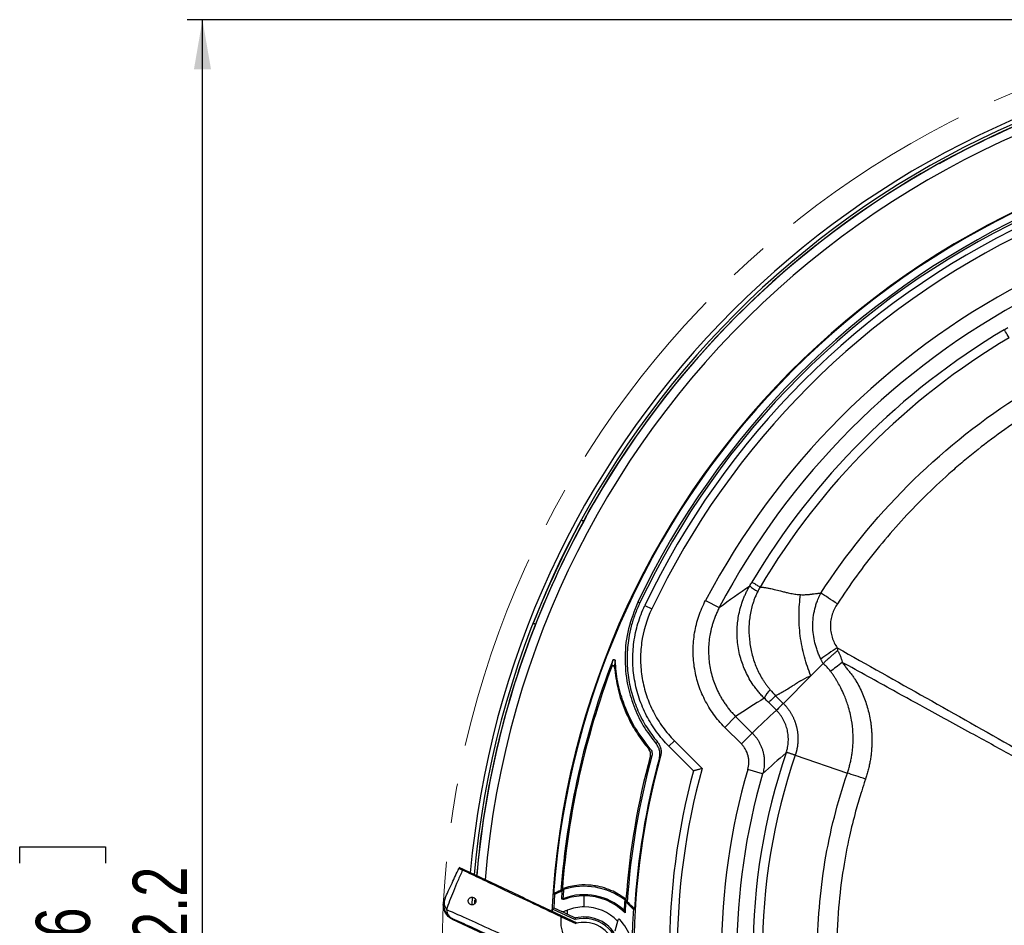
# Model space of a CAD drawing. Header units: millimetres. Extents: x 0 to 594, y 0 to 420.
# Tile 28 of 40: x 309 to 373, y 259 to 317. Entities that reach past the tile are written whole.
import ezdxf

# ---------------------------------------------------------------- set-up
doc = ezdxf.new("R2010")
doc.units = ezdxf.units.MM
doc.linetypes.add('CENTERX2', pattern=[20.32, 12.7, -2.54, 2.54, -2.54])
doc.layers.add('SLD-0', color=7, linetype='Continuous')
doc.styles.add('SLDTEXTSTYLE0', font='TXT', dxfattribs={"width": 0.75})
doc.dimstyles.new('SLDDIMSTYLE3', dxfattribs={"dimtxt": 3.5, "dimasz": 3.2, "dimexe": 0, "dimexo": 0.0625, "dimgap": 0.875, "dimtad": 1, "dimdec": 1, "dimlfac": 3, "dimrnd": 1e-09, "dimzin": 12, "dimdsep": 46, "dimtxsty": 'SLDTEXTSTYLE0', "dimsah": 1, "dimcen": 0.09, "dimadec": 0, "dimazin": 3, "dimtfac": 1, "dimtdec": 1, "dimtofl": 0, "dimtmove": 0, "dimatfit": 3, "dimfxl": 1, "dimfrac": 2, "dimtolj": 1, "dimtzin": 12, "dimarcsym": 0})

# ---------------------------------------------------------------- blocks, each defined once
blk = doc.blocks.new('_D_6')
at = {"layer": 'SLD-0', "color": 7, "transparency": 16777216}
for p, q in [((395.678, 317.135), (319.819, 317.135)), ((320.819, 196.415), (320.819, 317.135)), ((308.996, 262.594), (308.996, 263.66)), ((308.996, 263.66), (314.552, 263.66)), ((314.552, 263.66), (314.552, 262.594)), ((308.996, 250.956), (308.996, 249.89)), ((314.552, 249.89), (314.552, 250.956)), ((308.996, 249.89), (314.552, 249.89)), ((395.678, 196.415), (319.819, 196.415))]:
    blk.add_line(p, q, dxfattribs=at)
for points in [[(320.819, 317.135), (320.269, 313.935), (321.369, 313.935)], [(320.819, 196.415), (321.369, 199.615), (320.269, 199.615)]]:
    blk.add_solid(points, dxfattribs=at)
at = {"layer": 'SLD-0', "color": 7, "transparency": 16777216, "char_height": 3.5, "attachment_point": 1, "rotation": 90, "style": 'SLDTEXTSTYLE0'}
for s, insert in [('362.2', (316.308, 253.595)), ('14.26', (310.04, 250.956)), ('%%c', (316.308, 248.317))]:
    blk.add_mtext(s, dxfattribs=dict(at, insert=insert))

msp = doc.modelspace()

# ---------------------------------------------------------------- linework, layer by layer
at = {"color": 7, "linetype": 'Continuous', "lineweight": 25}
for p, q in [((368.458, 307.828), (368.461, 307.822)), ((345.47, 284.699), (345.324, 284.78)), ((345.63, 284.992), (345.625, 284.995)), ((349.098, 279.417), (348.98, 279.472)), ((349.432, 279.257), (349.883, 279.043)), ((353.366, 279.594), (354.25, 279.128)), ((342.371, 278.053), (342.215, 278.112)), ((342.244, 277.744), (342.25, 277.742)), ((347.517, 275.69), (347.458, 275.292)), ((360.174, 274.714), (360.966, 275.506)), ((358.392, 272.932), (360.174, 274.714)), ((357.892, 273.432), (358.39, 272.934)), ((357.943, 272.487), (357.445, 272.985)), ((358.39, 272.934), (357.943, 272.487)), ((354.603, 271.385), (355.308, 272.091)), ((355.308, 272.091), (356.381, 271.018)), ((355.676, 270.313), (354.603, 271.385)), ((355.676, 270.313), (356.381, 271.018)), ((350.994, 270.163), (351.348, 270.516)), ((352.575, 268.582), (350.994, 270.163)), ((351.348, 270.516), (353.133, 268.731)), ((359.162, 269.583), (362.534, 268.431)), ((357.054, 268.385), (356.095, 268.666)), ((341.659, 260.346), (337.43, 262.318)), ((343.592, 260.581), (343.543, 259.709)), ((344.055, 260.284), (344.096, 260.796)), ((345.511, 259.775), (345.511, 260.492)), ((338.262, 259.915), (338.29, 260.396)), ((338.438, 260.24), (338.427, 260.051)), ((338.434, 260.008), (338.447, 260.231)), ((341.643, 260.311), (341.659, 260.346)), ((345.053, 258.722), (341.643, 260.311)), ((344.134, 260.342), (344.191, 260.33)), ((348.192, 260.089), (348.154, 259.388)), ((343.445, 259.651), (343.436, 259.475)), ((343.445, 259.651), (344.937, 258.955)), ((343.543, 259.709), (344.057, 259.474)), ((344.406, 259.312), (344.057, 259.474)), ((344.947, 259.059), (344.406, 259.312)), ((336.994, 259.016), (336.977, 258.98)), ((336.977, 258.98), (340.3, 257.43)), ((344.031, 259.134), (344.964, 258.699)), ((347.694, 258.928), (347.487, 258.207))]:
    msp.add_line(p, q, dxfattribs=at)
at = {"color": 7, "linetype": 'Continuous', "lineweight": 25, "flags": 128}
for points in [[(350.168, 270.322), (350.214, 270.385), (350.25, 270.435)], [(350.449, 269.526), (350.405, 269.462), (350.371, 269.411)], [(343.525, 260.626), (343.562, 260.601), (343.592, 260.581)], [(344.096, 260.796), (344.14, 260.853), (344.175, 260.897)], [(344.055, 260.284), (344.099, 260.317), (344.134, 260.342)], [(344.191, 260.33), (344.194, 260.286), (344.196, 260.252)], [(343.445, 259.651), (343.5, 259.683), (343.543, 259.709)], [(348.763, 259.639), (348.723, 259.625), (348.691, 259.614)], [(344.947, 259.059), (344.941, 259.001), (344.937, 258.955)]]:
    msp.add_lwpolyline(points, dxfattribs=at)
at = {"color": 7, "linetype": 'Continuous', "lineweight": 25}
for centre, radius, start, end in [((396.678, 256.775), 58.767, 97.41376, 174.91297), ((396.678, 256.775), 58.5, 97.41376, 175.00761), ((396.678, 256.775), 58.343, 97.41376, 151.38512), ((396.678, 256.775), 57.769, 88.71324, 175.27172), ((396.678, 256.775), 58.327, 111.06806, 118.93194), ((396.678, 256.775), 53.333, 90.77898, 177.08616), ((396.678, 256.775), 53.292, 94.14413, 175.85587), ((396.678, 256.775), 58.333, 118.93194, 151.06806), ((396.678, 256.775), 52.823, 115.44798, 154.55202), ((396.678, 256.775), 52.693, 115.44798, 154.5517), ((396.678, 256.775), 52.323, 115.44798, 154.55202), ((396.678, 256.775), 51.823, 115.44798, 154.55202), ((396.678, 256.775), 48.955, 117.78276, 152.21724), ((396.678, 256.775), 47.956, 117.78276, 152.21724), ((396.678, 256.775), 46.918, 120.75502, 149.24498), ((396.678, 256.775), 46.308, 120.75497, 149.24504), ((396.678, 256.775), 58.493, 151.39457, 158.60543), ((396.678, 256.775), 58.327, 151.06806, 158.93194), ((396.678, 256.775), 58.327, 151.3955, 158.6045), ((357.961, 282.369), 2.523, 226.48654, 240.88227), ((396.678, 256.775), 58.343, 158.61239, 175.06383), ((396.678, 256.775), 58.333, 158.93194, 175.06723), ((378.276, 251.241), 30.136, 122.96957, 125.40821), ((396.678, 256.775), 52.833, 158.99112, 175.59098), ((396.678, 256.775), 52.747, 159.42146, 175.44602), ((358.818, 272.519), 1.82, 134.34519, 155.67312), ((396.678, 256.775), 48.591, 164.79263, 175.86677), ((396.678, 256.775), 48.5, 164.7367, 176.07051), ((396.678, 256.775), 47.955, 164.57969, 179.48714), ((396.678, 256.775), 48, 164.73663, 176.57935), ((338.682, 314.666), 46.024, 283.83422, 283.95987), ((338.28, 321.907), 53.635, 282.3906, 282.49958), ((396.678, 256.775), 40.251, 161.20748, 198.79256), ((396.678, 256.775), 39.642, 161.15013, 198.84987), ((396.678, 256.775), 45.656, 165.01211, 194.98789), ((396.678, 256.775), 45.156, 164.64659, 195.35341), ((396.678, 256.775), 42.288, 163.66907, 196.33093), ((396.678, 256.775), 41.289, 163.66907, 196.33093), ((345.511, 256.775), 4.333, 110.39769, 117.28446), ((345.511, 256.775), 4.263, 109.3838, 116.75482), ((345.511, 256.775), 4.333, 107.96253, 110.39769), ((396.678, 256.775), 52.665, 175.5108, 176.11562), ((345.511, 256.775), 4.333, 52.79435, 107.96253), ((345.511, 256.775), 3.792, 47.1878, 110.37602), ((345.511, 256.775), 3.717, 90, 110.71669), ((345.511, 256.775), 3.717, 44.67669, 90), ((337.416, 259.923), 1, 155.00109, 245.00109), ((337.203, 260.059), 0.75, 157.52887, 217.41929), ((396.678, 256.775), 48.669, 175.93344, 176.72301), ((345.511, 256.775), 4.333, 50.08518, 52.79435), ((345.511, 256.775), 4.263, 41.7587, 51.02483), ((345.511, 256.775), 4.333, 41.37012, 50.08518), ((337.335, 259.662), 0.731, 184.60426, 242.10391), ((396.678, 256.775), 52.333, 176.9394, 177.22136), ((345.511, 256.775), 3, 90, 111.34645), ((345.511, 256.775), 3, 43.88762, 90), ((345.511, 256.775), 2.254, 0, 104.74664), ((345.511, 256.775), 2.353, 34.23981, 103.86807), ((345.511, 256.775), 2, 65, 105.86564), ((345.511, 256.775), 2, 335, 65), ((347.758, 258.91), 0.0667, 43.53224, 164), ((345.511, 256.775), 3.166, 18.2084, 43.53224)]:
    msp.add_arc(centre, radius, start, end, dxfattribs=at)
for points in [[(372.685, 297.094), (372.761, 297.139), (372.837, 297.184), (372.913, 297.229)], [(354.25, 279.128), (354.9, 279.613), (355.558, 280.084), (356.224, 280.54)], [(356.224, 280.54), (356.268, 280.615), (356.313, 280.691), (356.358, 280.767)], [(356.882, 280.455), (356.832, 280.359), (356.782, 280.262), (356.733, 280.165)], [(361.877, 276.524), (361.885, 276.467), (361.893, 276.409), (361.902, 276.352)], [(357.16, 273.269), (356.537, 272.891), (355.92, 272.498), (355.308, 272.091)], [(357.445, 272.985), (357.35, 273.08), (357.255, 273.175), (357.16, 273.269)], [(357.546, 273.821), (357.66, 273.69), (357.776, 273.561), (357.892, 273.432)], [(358.39, 272.934), (358.391, 272.934), (358.392, 272.933), (358.392, 272.932)], [(356.381, 271.018), (356.891, 271.519), (357.412, 272.009), (357.943, 272.487)], [(357.947, 272.484), (357.946, 272.485), (357.944, 272.486), (357.943, 272.487)], [(358.57, 269.734), (358.055, 269.295), (357.55, 268.845), (357.054, 268.385)], [(358.572, 269.741), (358.571, 269.739), (358.571, 269.737), (358.57, 269.734)]]:
    msp.add_open_spline(points, degree=3, dxfattribs=at)
for points, knots in [([(372.997, 296.57), (372.903, 296.729), (372.826, 296.857), (372.72, 297.036), (372.69, 297.086), (372.685, 297.094)], [0, 0, 0, 0, 0.5, 0.5, 1, 1, 1, 1]), ([(360.818, 280.066), (362.444, 282.568), (364.332, 284.9), (368.552, 289.12), (370.884, 291.009), (373.387, 292.634)], [0, 0, 0, 0, 0.5, 0.5, 1, 1, 1, 1]), ([(374.081, 291.566), (372.861, 290.773), (371.687, 289.92), (370.277, 288.778), (369.998, 288.545), (369.446, 288.073), (369.173, 287.833), (368.364, 287.104), (367.839, 286.606), (366.308, 285.073), (365.344, 284.002), (363.53, 281.761), (362.679, 280.592), (361.887, 279.372)], [0, 0, 0, 0, 0.25, 0.25, 0.3125, 0.3125, 0.375, 0.375, 0.5, 0.5, 0.75, 0.75, 1, 1, 1, 1]), ([(345.48, 284.704), (345.435, 284.726), (345.345, 284.77), (345.331, 284.777), (345.324, 284.78)], [0, 0, 0, 0, 0.499156, 1, 1, 1, 1]), ([(357.16, 273.269), (357.127, 273.302), (357.061, 273.368), (356.966, 273.47), (356.872, 273.575), (356.78, 273.682), (356.691, 273.792), (356.604, 273.905), (356.452, 274.11), (356.244, 274.426), (355.94, 274.984), (355.632, 275.755), (355.416, 276.741), (355.376, 277.752), (355.479, 278.573), (355.632, 279.189), (355.764, 279.578), (355.886, 279.879), (355.99, 280.104), (356.101, 280.325), (356.183, 280.468), (356.224, 280.54)], [0, 0, 0, 0, 0.017658, 0.035407, 0.05324, 0.071156, 0.089149, 0.107216, 0.125351, 0.18622, 0.25083, 0.367273, 0.500433, 0.633051, 0.750031, 0.813849, 0.874513, 0.905935, 0.937343, 0.968708, 1, 1, 1, 1]), ([(356.882, 280.455), (356.805, 280.501), (356.733, 280.544), (356.606, 280.619), (356.551, 280.652), (356.461, 280.706), (356.425, 280.727), (356.376, 280.757), (356.362, 280.765), (356.358, 280.767)], [0, 0, 0, 0, 0.25, 0.25, 0.5, 0.5, 0.75, 0.75, 1, 1, 1, 1]), ([(356.882, 280.455), (356.914, 280.453), (356.981, 280.449), (357.081, 280.439), (357.186, 280.426), (357.294, 280.41), (357.407, 280.391), (357.577, 280.359), (357.846, 280.297), (358.162, 280.217), (358.459, 280.141), (358.68, 280.089), (358.87, 280.047), (359.041, 280.016), (359.205, 279.992), (359.359, 279.974), (359.461, 279.967), (359.51, 279.964)], [0, 0, 0, 0, 0.035494, 0.0727387, 0.1117489, 0.1525374, 0.1951157, 0.2394936, 0.3466794, 0.5064248, 0.6088414, 0.694313, 0.7628678, 0.8279691, 0.8891581, 0.9464823, 1, 1, 1, 1]), ([(356.733, 280.165), (356.715, 280.129), (356.679, 280.056), (356.628, 279.945), (356.58, 279.833), (356.535, 279.721), (356.493, 279.608), (356.453, 279.494), (356.385, 279.286), (356.302, 278.977), (356.224, 278.562), (356.176, 278.142), (356.155, 277.579), (356.198, 276.875), (356.336, 276.181), (356.5, 275.642), (356.651, 275.246), (356.831, 274.866), (357.005, 274.559), (357.157, 274.323), (357.279, 274.151), (357.408, 273.982), (357.5, 273.875), (357.546, 273.821)], [0, 0, 0, 0, 0.018067, 0.036103, 0.054095, 0.072032, 0.089902, 0.107694, 0.125399, 0.187138, 0.249889, 0.312611, 0.375119, 0.499689, 0.624852, 0.688338, 0.74946, 0.812812, 0.874802, 0.905963, 0.93725, 0.968614, 1, 1, 1, 1]), ([(360.174, 274.714), (360.012, 275.098), (359.869, 275.514), (359.637, 276.386), (359.547, 276.842), (359.431, 277.761), (359.404, 278.224), (359.412, 279.122), (359.448, 279.557), (359.51, 279.964)], [0, 0, 0, 0, 0.25, 0.25, 0.5, 0.5, 0.75, 0.75, 1, 1, 1, 1]), ([(359.51, 279.964), (359.618, 279.959), (359.726, 279.959), (359.885, 279.965), (359.938, 279.969), (359.993, 279.974), (359.997, 279.974), (360.001, 279.974), (360.008, 279.975), (360.025, 279.977), (360.063, 279.981), (360.129, 279.989), (360.195, 279.998), (360.236, 280.003), (360.24, 280.004), (360.247, 280.005), (360.248, 280.005), (360.252, 280.005), (360.26, 280.006), (360.282, 280.009), (360.356, 280.019), (360.424, 280.027), (360.507, 280.037), (360.537, 280.04), (360.594, 280.046), (360.679, 280.054), (360.763, 280.062), (360.818, 280.066)], [0, 0, 0, 0, 0.25, 0.25, 0.375, 0.375, 0.382813, 0.382813, 0.390625, 0.40625, 0.4375, 0.5, 0.5625, 0.5625, 0.570313, 0.570313, 0.574219, 0.574219, 0.578125, 0.59375, 0.625, 0.75, 0.75, 0.8125, 0.8125, 0.875, 1, 1, 1, 1]), ([(360.816, 275.804), (360.796, 275.846), (360.756, 275.93), (360.7, 276.059), (360.647, 276.189), (360.597, 276.319), (360.552, 276.451), (360.509, 276.582), (360.471, 276.714), (360.402, 276.979), (360.325, 277.387), (360.289, 277.936), (360.32, 278.491), (360.402, 278.943), (360.502, 279.301), (360.581, 279.531), (360.66, 279.729), (360.734, 279.898), (360.79, 280.009), (360.818, 280.066)], [0, 0, 0, 0, 0.031738, 0.063466, 0.09513, 0.126678, 0.158061, 0.189231, 0.220145, 0.25076, 0.374885, 0.500759, 0.622611, 0.750308, 0.811549, 0.875037, 0.915158, 0.956837, 1, 1, 1, 1]), ([(361.887, 279.372), (361.693, 279.498), (361.495, 279.627), (361.127, 279.866), (360.958, 279.975), (360.818, 280.066)], [0, 0, 0, 0, 0.5, 0.5, 1, 1, 1, 1]), ([(348.98, 279.472), (348.754, 278.909), (348.3, 277.781), (348.094, 275.957), (348.242, 274.264), (348.68, 272.765), (349.294, 271.461), (349.876, 270.702), (350.168, 270.322)], [0, 0, 0, 0, 0.186183, 0.373137, 0.559108, 0.706158, 0.852469, 1, 1, 1, 1]), ([(349.098, 279.417), (348.99, 279.173), (348.775, 278.687), (348.542, 277.924), (348.35, 277.013), (348.258, 275.952), (348.324, 274.755), (348.56, 273.58), (348.964, 272.453), (349.515, 271.385), (350.005, 270.753), (350.25, 270.435)], [0, 0, 0, 0, 0.083486, 0.166605, 0.249628, 0.375052, 0.49945, 0.624768, 0.749457, 0.874273, 1, 1, 1, 1]), ([(350.994, 270.163), (350.702, 270.455), (350.17, 271.077), (349.739, 271.771), (349.455, 272.319), (349.367, 272.506), (349.207, 272.884), (349.135, 273.076), (348.94, 273.656), (348.84, 274.051), (348.735, 274.657), (348.708, 274.862), (348.67, 275.272), (348.658, 275.477), (348.648, 276.09), (348.673, 276.497), (348.756, 277.104), (348.791, 277.306), (348.878, 277.709), (348.93, 277.909), (349.106, 278.501), (349.254, 278.884), (349.432, 279.257)], [0, 0, 0, 0, 0.125, 0.25, 0.25, 0.3125, 0.3125, 0.375, 0.375, 0.5, 0.5, 0.5625, 0.5625, 0.625, 0.625, 0.75, 0.75, 0.8125, 0.8125, 0.875, 0.875, 1, 1, 1, 1]), ([(349.883, 279.043), (349.55, 278.343), (349.331, 277.611), (349.199, 276.656), (349.179, 276.462), (349.156, 276.078), (349.143, 275.503), (349.196, 274.932), (349.293, 274.364), (349.333, 274.175), (349.427, 273.8), (349.481, 273.615), (349.664, 273.07), (349.812, 272.718), (350.076, 272.208), (350.17, 272.04), (350.374, 271.711), (350.482, 271.55), (350.823, 271.083), (351.074, 270.79), (351.348, 270.516)], [0, 0, 0, 0, 0.25, 0.25, 0.3125, 0.3125, 0.375, 0.5, 0.5, 0.5625, 0.5625, 0.625, 0.625, 0.75, 0.75, 0.8125, 0.8125, 0.875, 0.875, 1, 1, 1, 1]), ([(354.603, 271.385), (354.339, 271.65), (354.098, 271.932), (353.773, 272.383), (353.67, 272.537), (353.476, 272.856), (353.386, 273.019), (353.136, 273.516), (352.997, 273.857), (352.83, 274.384), (352.781, 274.562), (352.697, 274.924), (352.662, 275.108), (352.579, 275.659), (352.554, 276.026), (352.559, 276.579), (352.569, 276.763), (352.601, 277.132), (352.625, 277.318), (352.719, 277.868), (352.81, 278.226), (353.046, 278.924), (353.192, 279.263), (353.366, 279.594)], [0, 0, 0, 0, 0.125, 0.125, 0.1875, 0.1875, 0.25, 0.25, 0.375, 0.375, 0.4375, 0.4375, 0.5, 0.5, 0.625, 0.625, 0.6875, 0.6875, 0.75, 0.75, 0.875, 0.875, 1, 1, 1, 1]), ([(354.25, 279.128), (354.228, 279.085), (354.184, 279), (354.123, 278.872), (354.065, 278.745), (354.011, 278.618), (353.96, 278.493), (353.914, 278.368), (353.871, 278.246), (353.832, 278.124), (353.795, 278.005), (353.762, 277.888), (353.733, 277.772), (353.706, 277.659), (353.682, 277.549), (353.66, 277.441), (353.589, 277.049), (353.53, 276.379), (353.598, 275.423), (353.812, 274.503), (354.087, 273.829), (354.319, 273.392), (354.458, 273.158), (354.608, 272.929), (354.768, 272.707), (354.938, 272.493), (355.117, 272.286), (355.245, 272.156), (355.308, 272.091)], [0, 0, 0, 0, 0.018953, 0.037626, 0.056006, 0.074081, 0.09184, 0.10927, 0.126362, 0.143105, 0.15949, 0.175507, 0.191148, 0.206405, 0.221272, 0.235739, 0.249803, 0.3782, 0.499391, 0.625631, 0.749027, 0.784673, 0.820461, 0.856348, 0.892289, 0.928241, 0.964159, 1, 1, 1, 1]), ([(361.887, 279.372), (361.749, 279.159), (361.637, 278.933), (361.518, 278.573), (361.487, 278.449), (361.445, 278.201), (361.434, 278.077), (361.432, 277.826), (361.441, 277.7), (361.48, 277.449), (361.509, 277.326), (361.624, 276.967), (361.738, 276.738), (361.877, 276.524)], [0, 0, 0, 0, 0.25, 0.25, 0.375, 0.375, 0.5, 0.5, 0.625, 0.625, 0.75, 0.75, 1, 1, 1, 1]), ([(342.215, 278.112), (342.224, 278.108), (342.243, 278.1), (342.318, 278.067), (342.38, 278.039), (342.38, 278.039)], [0, 0, 0, 0, 0.487792, 0.999345, 1, 1, 1, 1]), ([(361.877, 276.524), (363.795, 275.448), (365.712, 274.371), (369.545, 272.213), (371.46, 271.132), (375.285, 268.96), (377.195, 267.871), (380.052, 266.221), (381.003, 265.669), (382.424, 264.831), (382.897, 264.55), (383.839, 263.983), (384.307, 263.696), (384.778, 263.411)], [0, 0, 0, 0, 0.25, 0.25, 0.5, 0.5, 0.75, 0.75, 0.875, 0.875, 0.9375, 0.9375, 1, 1, 1, 1]), ([(360.966, 275.506), (360.953, 275.529), (360.928, 275.578), (360.893, 275.646), (360.855, 275.722), (360.831, 275.772), (360.816, 275.804)], [0, 0, 0, 0, 0.233173, 0.499286, 0.686016, 1, 1, 1, 1]), ([(361.902, 276.352), (361.882, 276.334), (361.84, 276.299), (361.778, 276.244), (361.715, 276.189), (361.651, 276.133), (361.587, 276.076), (361.522, 276.019), (361.457, 275.961), (361.383, 275.894), (361.3, 275.818), (361.21, 275.736), (361.125, 275.656), (361.042, 275.578), (360.991, 275.53), (360.966, 275.506)], [0, 0, 0, 0, 0.05815, 0.117522, 0.178137, 0.240015, 0.303174, 0.367635, 0.433418, 0.500543, 0.598987, 0.698153, 0.798043, 0.898656, 1, 1, 1, 1]), ([(361.902, 276.352), (361.919, 276.321), (361.953, 276.258), (362, 276.163), (362.043, 276.068), (362.083, 275.972), (362.119, 275.876), (362.152, 275.779), (362.182, 275.682), (362.199, 275.617), (362.208, 275.585)], [0, 0, 0, 0, 0.129079, 0.256729, 0.383079, 0.508262, 0.632412, 0.755663, 0.878147, 1, 1, 1, 1]), ([(347.297, 275.315), (347.303, 275.359), (347.313, 275.432), (347.328, 275.536), (347.342, 275.625), (347.352, 275.686), (347.356, 275.716)], [0, 0, 0, 0, 0.34, 0.56, 0.78, 1, 1, 1, 1]), ([(347.458, 275.292), (347.456, 275.301), (347.453, 275.32), (347.436, 275.344), (347.414, 275.361), (347.386, 275.369), (347.358, 275.369), (347.331, 275.358), (347.309, 275.34), (347.301, 275.323), (347.297, 275.315)], [0, 0, 0, 0, 0.1242813, 0.250062, 0.3750602, 0.4999848, 0.6249554, 0.7499251, 0.8748944, 1, 1, 1, 1]), ([(347.356, 275.716), (347.361, 275.725), (347.369, 275.742), (347.392, 275.76), (347.419, 275.77), (347.448, 275.77), (347.475, 275.761), (347.498, 275.743), (347.513, 275.719), (347.516, 275.7), (347.517, 275.69)], [0, 0, 0, 0, 0.124391, 0.250173, 0.375227, 0.500202, 0.625264, 0.750243, 0.875013, 1, 1, 1, 1]), ([(347.458, 275.292), (347.523, 274.807), (347.653, 273.836), (348.131, 272.445), (348.789, 271.131), (349.387, 270.361), (349.687, 269.976)], [0, 0, 0, 0, 0.25038, 0.500924, 0.750633, 1, 1, 1, 1]), ([(349.785, 270.001), (349.427, 270.464), (348.715, 271.387), (348.05, 272.879), (347.64, 274.321), (347.558, 275.234), (347.517, 275.69)], [0, 0, 0, 0, 0.280957, 0.559584, 0.780055, 1, 1, 1, 1]), ([(361.444, 275.01), (361.374, 275.102), (361.298, 275.188), (361.137, 275.353), (361.053, 275.431), (360.966, 275.506)], [0, 0, 0, 0, 0.5, 0.5, 1, 1, 1, 1]), ([(362.208, 275.585), (362.068, 275.478), (361.93, 275.373), (361.67, 275.178), (361.55, 275.088), (361.444, 275.01)], [0, 0, 0, 0, 0.5, 0.5, 1, 1, 1, 1]), ([(384.766, 263.391), (384.71, 263.419), (384.59, 263.479), (384.41, 263.567), (384.226, 263.656), (383.866, 263.831), (383.331, 264.106), (382.622, 264.479), (381.207, 265.233), (378.146, 266.872), (374.477, 268.859), (370.724, 270.905), (368.078, 272.353), (365.18, 273.946), (363.309, 274.978), (362.208, 275.585)], [0, 0, 0, 0, 0.007313, 0.015629, 0.023445, 0.031261, 0.062511, 0.09376, 0.125008, 0.250005, 0.500004, 0.613174, 0.750002, 0.852921, 1, 1, 1, 1]), ([(362.208, 275.585), (362.263, 275.513), (362.316, 275.441), (362.419, 275.293), (362.471, 275.219), (362.523, 275.146)], [0, 0, 0, 0, 0.5, 0.5, 1, 1, 1, 1]), ([(362.523, 275.146), (362.545, 275.122), (362.592, 275.07), (362.664, 274.985), (362.743, 274.887), (362.844, 274.755), (362.962, 274.589), (363.13, 274.327), (363.322, 273.985), (363.586, 273.426), (363.848, 272.684), (364.001, 271.986), (364.069, 271.493), (364.096, 271.228), (364.114, 270.957), (364.123, 270.679), (364.123, 270.396), (364.111, 270.108), (364.089, 269.816), (364.056, 269.522), (364.011, 269.226), (363.954, 268.928), (363.885, 268.63), (363.805, 268.332), (363.741, 268.135), (363.709, 268.037)], [0, 0, 0, 0, 0.0130561, 0.0278952, 0.044537, 0.0630031, 0.0941855, 0.1253807, 0.1872538, 0.2502349, 0.3716664, 0.4998456, 0.5344111, 0.5697998, 0.6059753, 0.6428956, 0.6805128, 0.7187722, 0.7576124, 0.7969708, 0.8368053, 0.8770757, 0.9177352, 0.9587304, 1, 1, 1, 1]), ([(360.174, 274.714), (360.002, 274.648), (359.79, 274.547), (359.545, 274.407), (359.5, 274.38), (359.477, 274.367), (359.465, 274.36), (359.46, 274.357), (359.457, 274.355), (359.455, 274.354), (359.445, 274.348), (359.393, 274.316), (359.237, 274.218), (359.024, 274.083), (358.898, 274.003), (358.831, 273.96), (358.796, 273.938), (358.778, 273.927), (358.77, 273.922), (358.765, 273.919), (358.763, 273.917), (358.65, 273.845), (358.44, 273.717), (358.235, 273.601), (358.122, 273.542), (358.087, 273.525), (358.073, 273.517), (358.063, 273.512), (358.059, 273.51), (357.998, 273.481), (357.945, 273.456), (357.892, 273.432)], [0, 0, 0, 0, 0.25, 0.28125, 0.296875, 0.304688, 0.308594, 0.310547, 0.310547, 0.3125, 0.3125, 0.375, 0.5, 0.5625, 0.59375, 0.609375, 0.617188, 0.621094, 0.623047, 0.623047, 0.625, 0.625, 0.75, 0.875, 0.90625, 0.921875, 0.929688, 0.929688, 0.9375, 0.9375, 1, 1, 1, 1]), ([(362.534, 268.431), (362.549, 268.477), (362.58, 268.569), (362.623, 268.709), (362.663, 268.849), (362.7, 268.989), (362.734, 269.13), (362.765, 269.272), (362.793, 269.414), (362.817, 269.556), (362.839, 269.698), (362.858, 269.84), (362.874, 269.983), (362.91, 270.383), (362.918, 271.011), (362.817, 271.905), (362.616, 272.734), (362.357, 273.42), (362.123, 273.914), (361.951, 274.231), (361.809, 274.47), (361.692, 274.657), (361.572, 274.838), (361.485, 274.955), (361.444, 275.01)], [0, 0, 0, 0, 0.020986, 0.041973, 0.062952, 0.083914, 0.10485, 0.12575, 0.146603, 0.167388, 0.188112, 0.208788, 0.229426, 0.250039, 0.382577, 0.499971, 0.638516, 0.750051, 0.816644, 0.874732, 0.905949, 0.937171, 0.970085, 1, 1, 1, 1]), ([(357.892, 273.432), (357.763, 273.303), (357.657, 273.196), (357.504, 273.044), (357.458, 272.998), (357.445, 272.985)], [0, 0, 0, 0, 0.5, 0.5, 1, 1, 1, 1]), ([(358.392, 272.932), (358.266, 272.806), (358.158, 272.697), (358.004, 272.542), (357.959, 272.496), (357.947, 272.484)], [0, 0, 0, 0, 0.5, 0.5, 1, 1, 1, 1]), ([(358.392, 272.932), (358.415, 272.909), (358.461, 272.862), (358.526, 272.79), (358.589, 272.718), (358.648, 272.645), (358.705, 272.571), (358.758, 272.496), (358.809, 272.421), (358.857, 272.345), (358.902, 272.269), (358.945, 272.193), (358.986, 272.116), (359.024, 272.039), (359.059, 271.962), (359.092, 271.885), (359.122, 271.809), (359.15, 271.733), (359.176, 271.658), (359.2, 271.583), (359.221, 271.509), (359.24, 271.436), (359.258, 271.363), (359.273, 271.291), (359.287, 271.219), (359.299, 271.148), (359.309, 271.078), (359.318, 271.009), (359.325, 270.941), (359.33, 270.873), (359.334, 270.807), (359.337, 270.742), (359.338, 270.679), (359.338, 270.616), (359.337, 270.555), (359.335, 270.495), (359.331, 270.436), (359.327, 270.379), (359.322, 270.322), (359.316, 270.267), (359.31, 270.213), (359.302, 270.16), (359.294, 270.108), (359.285, 270.058), (359.276, 270.008), (359.266, 269.96), (359.256, 269.913), (359.245, 269.868), (359.234, 269.823), (359.222, 269.78), (359.211, 269.738), (359.199, 269.697), (359.187, 269.658), (359.174, 269.62), (359.166, 269.595), (359.162, 269.583)], [0, 0, 0, 0, 0.02721, 0.053988, 0.080363, 0.106362, 0.13201, 0.157331, 0.182346, 0.20707, 0.231521, 0.255716, 0.279689, 0.303417, 0.326836, 0.349847, 0.372464, 0.394717, 0.416634, 0.438226, 0.4595, 0.480463, 0.501124, 0.521503, 0.541608, 0.561436, 0.581016, 0.600336, 0.619345, 0.637997, 0.656279, 0.674205, 0.691788, 0.709035, 0.725952, 0.742545, 0.758821, 0.774782, 0.790435, 0.805785, 0.820836, 0.835592, 0.850058, 0.864235, 0.878126, 0.89172, 0.90501, 0.917992, 0.930663, 0.943019, 0.955058, 0.966778, 0.978176, 0.98925, 1, 1, 1, 1]), ([(358.57, 269.734), (358.575, 269.749), (358.588, 269.789), (358.611, 269.863), (358.639, 269.967), (358.671, 270.108), (358.698, 270.276), (358.721, 270.526), (358.717, 270.833), (358.66, 271.202), (358.555, 271.556), (358.424, 271.84), (358.297, 272.052), (358.191, 272.205), (358.075, 272.35), (357.99, 272.439), (357.947, 272.484)], [0, 0, 0, 0, 0.016372, 0.042566, 0.078797, 0.125327, 0.189727, 0.250763, 0.379004, 0.499679, 0.626939, 0.750459, 0.813182, 0.875779, 0.938099, 1, 1, 1, 1]), ([(356.381, 271.018), (356.404, 270.995), (356.449, 270.948), (356.515, 270.874), (356.579, 270.798), (356.64, 270.718), (356.698, 270.636), (356.754, 270.551), (356.807, 270.463), (356.856, 270.373), (356.902, 270.281), (356.945, 270.187), (356.984, 270.09), (357.02, 269.992), (357.052, 269.893), (357.082, 269.783), (357.11, 269.66), (357.134, 269.521), (357.152, 269.375), (357.162, 269.222), (357.162, 269.062), (357.153, 268.897), (357.132, 268.728), (357.101, 268.556), (357.07, 268.442), (357.054, 268.385)], [0, 0, 0, 0, 0.034266, 0.068848, 0.103728, 0.138883, 0.174293, 0.209935, 0.245784, 0.281817, 0.318007, 0.354329, 0.390756, 0.427261, 0.463815, 0.500392, 0.547317, 0.59666, 0.648339, 0.702248, 0.758259, 0.816224, 0.875969, 0.937299, 1, 1, 1, 1]), ([(350.371, 269.411), (350.386, 269.491), (350.418, 269.649), (350.391, 269.893), (350.313, 270.125), (350.217, 270.256), (350.168, 270.322)], [0, 0, 0, 0, 0.24954, 0.499763, 0.749816, 1, 1, 1, 1]), ([(350.25, 270.435), (350.298, 270.37), (350.393, 270.239), (350.47, 270.007), (350.497, 269.764), (350.465, 269.605), (350.449, 269.526)], [0, 0, 0, 0, 0.249541, 0.499763, 0.749819, 1, 1, 1, 1]), ([(356.095, 268.666), (356.138, 268.81), (356.16, 268.956), (356.164, 269.179), (356.16, 269.254), (356.143, 269.402), (356.13, 269.474), (356.075, 269.689), (356.018, 269.83), (355.909, 270.023), (355.868, 270.085), (355.778, 270.203), (355.729, 270.26), (355.676, 270.313)], [0, 0, 0, 0, 0.25, 0.25, 0.375, 0.375, 0.5, 0.5, 0.75, 0.75, 0.875, 0.875, 1, 1, 1, 1]), ([(349.789, 269.521), (349.797, 269.561), (349.812, 269.64), (349.798, 269.762), (349.759, 269.878), (349.711, 269.944), (349.687, 269.976)], [0, 0, 0, 0, 0.249544, 0.499769, 0.749839, 1, 1, 1, 1]), ([(349.785, 270.001), (349.809, 269.968), (349.858, 269.903), (349.898, 269.786), (349.912, 269.663), (349.896, 269.583), (349.888, 269.543)], [0, 0, 0, 0, 0.2495646, 0.4997965, 0.749905, 1, 1, 1, 1]), ([(359.162, 269.583), (359.147, 269.588), (359.111, 269.6), (359.052, 269.619), (358.981, 269.643), (358.903, 269.669), (358.821, 269.696), (358.739, 269.724), (358.674, 269.745), (358.635, 269.757), (358.614, 269.762), (358.603, 269.764), (358.595, 269.764), (358.59, 269.763), (358.586, 269.761), (358.582, 269.759), (358.579, 269.756), (358.577, 269.752), (358.575, 269.748), (358.573, 269.743), (358.572, 269.741)], [0, 0, 0, 0, 0.043787, 0.103393, 0.178815, 0.270051, 0.377097, 0.49995, 0.645158, 0.74884, 0.803971, 0.848866, 0.880427, 0.908312, 0.932531, 0.953101, 0.970047, 0.983418, 0.993316, 1, 1, 1, 1]), ([(352.575, 268.582), (352.575, 268.582), (352.576, 268.582), (352.58, 268.583), (352.586, 268.585), (352.596, 268.588), (352.608, 268.591), (352.632, 268.597), (352.676, 268.609), (352.748, 268.629), (352.835, 268.651), (352.924, 268.675), (353.025, 268.702), (353.094, 268.72), (353.133, 268.731)], [0, 0, 0, 0, 0.040837, 0.081942, 0.123382, 0.165218, 0.207513, 0.250325, 0.37054, 0.500148, 0.617198, 0.750014, 0.855229, 1, 1, 1, 1]), ([(362.534, 245.118), (361.895, 246.99), (361.41, 248.915), (360.762, 252.818), (360.599, 254.797), (360.599, 258.753), (360.762, 260.731), (361.41, 264.634), (361.895, 266.559), (362.534, 268.431)], [0, 0, 0, 0, 0.25, 0.25, 0.5, 0.5, 0.75, 0.75, 1, 1, 1, 1]), ([(363.709, 268.037), (363.495, 268.109), (363.278, 268.182), (362.874, 268.318), (362.689, 268.38), (362.534, 268.431)], [0, 0, 0, 0, 0.5, 0.5, 1, 1, 1, 1]), ([(363.709, 268.037), (363.683, 267.959), (363.579, 267.652), (363.357, 266.961), (363.02, 265.811), (362.622, 264.201), (362.227, 262.129), (361.916, 259.595), (361.818, 257.273), (361.859, 255.327), (361.947, 253.905), (362.094, 252.483), (362.299, 251.069), (362.562, 249.664), (362.806, 248.601), (363.045, 247.676), (363.232, 247.01), (363.441, 246.328), (363.588, 245.87), (363.674, 245.619), (363.707, 245.519)], [0, 0, 0, 0, 0.010695, 0.042485, 0.094935, 0.167455, 0.259488, 0.370713, 0.501236, 0.56321, 0.625297, 0.687609, 0.75026, 0.812152, 0.874615, 0.892885, 0.937124, 0.965216, 0.986208, 1, 1, 1, 1]), ([(336.51, 260.345), (336.576, 260.487), (336.708, 260.771), (337.008, 261.413), (337.256, 261.946), (337.408, 262.272)], [0, 0, 0, 0, 0.281567, 0.561013, 1, 1, 1, 1]), ([(337.643, 262.156), (337.538, 261.919), (337.328, 261.445), (337.043, 260.772), (336.788, 260.142), (336.668, 259.784), (336.607, 259.603)], [0, 0, 0, 0, 0.247904, 0.496068, 0.745168, 1, 1, 1, 1]), ([(337.408, 262.272), (337.419, 262.266), (337.439, 262.254), (337.575, 262.189), (337.643, 262.156)], [0, 0, 0, 0, 0.500068, 1, 1, 1, 1]), ([(344.031, 259.134), (343.356, 259.451), (342.006, 260.086), (340.284, 260.9), (338.817, 261.596), (338.034, 261.969), (337.643, 262.156)], [0, 0, 0, 0, 0.279967, 0.55992, 0.779963, 1, 1, 1, 1]), ([(348.214, 260.277), (347.941, 260.46), (347.34, 260.865), (346.632, 261.071), (346.24, 261.136), (346.234, 261.137), (346.211, 261.141), (346.121, 261.155), (345.769, 261.199), (345.062, 261.216), (344.449, 261.055), (344.098, 260.963)], [0, 0, 0, 0, 0.226296, 0.499618, 0.499743, 0.50084, 0.503987, 0.516062, 0.563323, 0.750039, 1, 1, 1, 1]), ([(344.001, 260.836), (344.019, 260.86), (344.051, 260.903), (344.083, 260.944), (344.098, 260.963)], [0, 0, 0, 0, 0.56, 1, 1, 1, 1]), ([(336.977, 258.98), (336.856, 259.056), (336.604, 259.213), (336.414, 259.6), (336.379, 259.988), (336.456, 260.205), (336.493, 260.309)], [0, 0, 0, 0, 0.270257, 0.562423, 0.789733, 1, 1, 1, 1]), ([(338.487, 260.05), (338.469, 260.021), (338.432, 259.963), (338.371, 259.929), (338.318, 259.911), (338.263, 259.903), (338.189, 259.911), (338.12, 259.945), (338.07, 259.991), (338.039, 260.036), (338.017, 260.09), (338.008, 260.15), (338.014, 260.209), (338.027, 260.244), (338.034, 260.261)], [0, 0, 0, 0, 0.124631, 0.249226, 0.295927, 0.374298, 0.498834, 0.623497, 0.690006, 0.748942, 0.812834, 0.874376, 0.934308, 1, 1, 1, 1]), ([(338.034, 260.261), (338.049, 260.287), (338.085, 260.344), (338.163, 260.391), (338.249, 260.41), (338.338, 260.399), (338.421, 260.356), (338.477, 260.288), (338.504, 260.221), (338.513, 260.162), (338.507, 260.102), (338.494, 260.068), (338.487, 260.05)], [0, 0, 0, 0, 0.108207, 0.249503, 0.374291, 0.499335, 0.640154, 0.748771, 0.813371, 0.874248, 0.934659, 1, 1, 1, 1]), ([(344.196, 260.252), (344.17, 260.258), (344.123, 260.268), (344.076, 260.279), (344.055, 260.284)], [0, 0, 0, 0, 0.56, 1, 1, 1, 1]), ([(348.131, 260.226), (348.143, 260.201), (348.163, 260.156), (348.183, 260.109), (348.192, 260.089)], [0, 0, 0, 0, 0.56, 1, 1, 1, 1]), ([(348.214, 260.277), (348.228, 260.244), (348.254, 260.186), (348.28, 260.125), (348.291, 260.098)], [0, 0, 0, 0, 0.56, 1, 1, 1, 1]), ([(336.607, 259.603), (337.077, 259.397), (338.016, 258.985), (339.708, 258.215), (341.548, 257.362), (342.877, 256.734), (343.543, 256.42)], [0, 0, 0, 0, 0.250431, 0.501116, 0.75018, 1, 1, 1, 1]), ([(344.057, 259.474), (344.117, 259.483), (344.238, 259.503), (344.359, 259.547), (344.419, 259.569)], [0, 0, 0, 0, 0.499591, 1, 1, 1, 1]), ([(348.154, 259.388), (348.142, 259.421), (348.12, 259.478), (348.098, 259.533), (348.088, 259.557)], [0, 0, 0, 0, 0.56, 1, 1, 1, 1]), ([(348.691, 259.614), (348.677, 259.383), (348.649, 258.93), (348.619, 258.218), (348.608, 257.71), (348.602, 257.46)], [0, 0, 0, 0, 0.3455081, 0.6788461, 1, 1, 1, 1]), ([(343.695, 255.938), (342.975, 256.271), (341.537, 256.937), (339.716, 257.774), (338.184, 258.475), (337.391, 258.836), (336.994, 259.016)], [0, 0, 0, 0, 0.279631, 0.558708, 0.779098, 1, 1, 1, 1]), ([(344.31, 257.674), (344.206, 257.905), (343.997, 258.369), (344.02, 258.878), (344.031, 259.134)], [0, 0, 0, 0, 0.497548, 1, 1, 1, 1])]:
    msp.add_open_spline(points, degree=3, knots=knots, dxfattribs=at)
at = {"layer": 'SLD-0', "color": 7, "linetype": 'CENTERX2', "lineweight": 18}
msp.add_circle((396.678, 256.775), 60.36, dxfattribs=at)

# ---------------------------------------------------------------- dimensions: what is measured, and where the dimension line sits
at = {"layer": 'SLD-0', "color": 7}
dim = msp.add_linear_dim(base=(320.819, 317.135), p1=(396.678, 196.415), p2=(396.678, 317.135), angle=90, text='%%c<>', dimstyle='SLDDIMSTYLE3', dxfattribs=at)
dim.commit()
dim.dimension.update_dxf_attribs({"geometry": '_D_6', "text_midpoint": (320.819, 256.775), "dimtype": 160})

doc.saveas('drawing.dxf')
